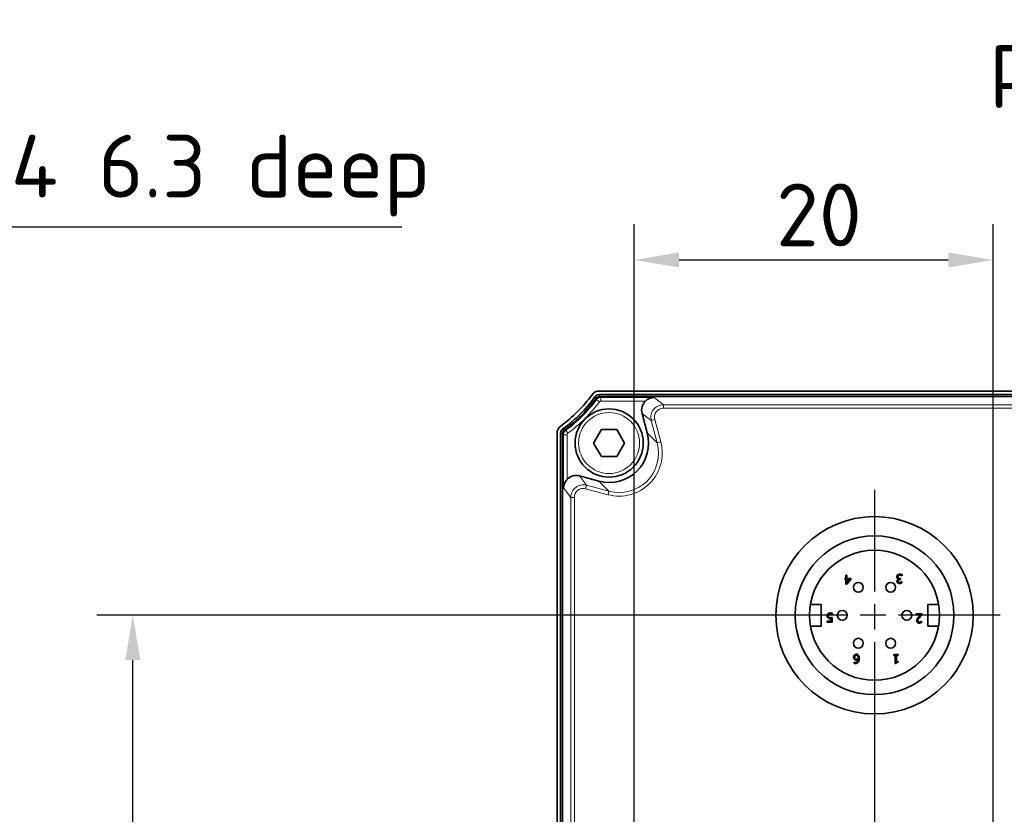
# Model space of a CAD drawing. Header units: millimetres. Extents: x 5 to 415, y 5 to 292.
# Tile 9 of 32: x 97 to 152, y 150 to 195. Entities that reach past the tile are written whole.
import ezdxf

# ---------------------------------------------------------------- set-up
doc = ezdxf.new("R2010")
doc.units = ezdxf.units.MM
doc.linetypes.add('CHAIN', pattern=[0.3543, 0.2362, -0.0295, 0.0591, -0.0295])
doc.linetypes.add('LONG_DASH_DOTTED', pattern=[0.3001, 0.2362, -0.0295, 0.0049, -0.0295])
for name, color, linetype, lineweight in [('Bemaßung (ISO)', 7, 'Continuous', 25), ('Mittelpunktmarkierung (ISO)', 7, 'LONG_DASH_DOTTED', 25), ('Sichtbar (ISO)', 7, 'Continuous', 35), ('Sichtbar schmal (ISO)', 7, 'Continuous', 18), ('Symbol (ISO)', 7, 'Continuous', 25)]:
    doc.layers.add(name, color=color, linetype=linetype, lineweight=lineweight)
doc.styles.add('Notiztext (ISO)', font='isocpeur.ttf')
doc.dimstyles.new('Standard (ISO)', dxfattribs={"dimtxt": 3.5, "dimasz": 2.5, "dimexe": 2, "dimexo": 0, "dimgap": 0.762, "dimtad": 1, "dimtoh": 1, "dimdec": 8, "dimrnd": 1e-08, "dimdsep": 46, "dimtxsty": 'Notiztext (ISO)', "dimcen": 0.09, "dimdle": 10, "dimclrd": 256, "dimclre": 256, "dimclrt": 256, "dimadec": 6, "dimazin": 2, "dimtfac": 0.514286, "dimtdec": 3, "dimtmove": 0, "dimatfit": 3, "dimfxl": 1, "dimtolj": 1, "dimlwd": -1, "dimlwe": -1, "dimarcsym": 0})
doc.dimstyles.new('Standard (ISO)$7', dxfattribs={"dimtxt": 3.5, "dimasz": 2.5, "dimexe": 2, "dimexo": 0, "dimgap": 0.762, "dimtad": 1, "dimtoh": 1, "dimdec": 8, "dimrnd": 1e-08, "dimdsep": 46, "dimtxsty": 'Notiztext (ISO)', "dimcen": 0.09, "dimdle": 10, "dimclrd": 256, "dimclre": 256, "dimclrt": 256, "dimadec": 6, "dimazin": 2, "dimtfac": 0.514286, "dimtdec": 3, "dimtmove": 0, "dimatfit": 3, "dimfxl": 1, "dimtolj": 1, "dimlwd": -1, "dimlwe": -1, "dimarcsym": 0})

# ---------------------------------------------------------------- blocks, each defined once
blk = doc.blocks.new('*D44')
at = {"layer": 'Bemaßung (ISO)', "transparency": 16777216}
for p, q in [((144.416, 154.586), (144.416, 86.441)), ((126.723, 114.441), (126.723, 86.441)), ((129.223, 88.441), (141.916, 88.441))]:
    blk.add_line(p, q, dxfattribs=at)
for points in [[(129.223, 88.857), (129.223, 88.024), (126.723, 88.441)], [(141.916, 88.857), (141.916, 88.024), (144.416, 88.441)]]:
    blk.add_solid(points, dxfattribs=at)
at = {"layer": 'Defpoints', "color": 0, "transparency": 16777216}
for p in [(144.416, 154.586), (126.723, 114.441), (144.416, 88.441)]:
    blk.add_point(p, dxfattribs=at)
at = {"layer": 'Bemaßung (ISO)', "transparency": 16777216, "insert": (132.069, 92.703), "char_height": 3.5, "attachment_point": 1, "style": 'Notiztext (ISO)'}
blk.add_mtext('\\A1;17.7', dxfattribs=at)
blk = doc.blocks.new('*D45')
at = {"layer": 'Bemaßung (ISO)', "transparency": 16777216}
for p, q in [((162.116, 153.086), (162.116, 77.456)), ((126.723, 114.441), (126.723, 77.456)), ((129.223, 79.456), (159.616, 79.456))]:
    blk.add_line(p, q, dxfattribs=at)
for points in [[(129.223, 79.872), (129.223, 79.039), (126.723, 79.456)], [(159.616, 79.872), (159.616, 79.039), (162.116, 79.456)]]:
    blk.add_solid(points, dxfattribs=at)
at = {"layer": 'Defpoints', "color": 0, "transparency": 16777216}
for p in [(162.116, 153.086), (126.723, 114.441), (162.116, 79.456)]:
    blk.add_point(p, dxfattribs=at)
at = {"layer": 'Bemaßung (ISO)', "transparency": 16777216, "insert": (140.394, 83.718), "char_height": 3.5, "attachment_point": 1, "style": 'Notiztext (ISO)'}
blk.add_mtext('\\A1;35.4', dxfattribs=at)
blk = doc.blocks.new('*D48')
at = {"layer": 'Bemaßung (ISO)', "transparency": 16777216}
for p, q in [((137.416, 161.586), (101.078, 161.586)), ((103.078, 114.586), (103.078, 159.086)), ((129.078, 112.086), (101.078, 112.086))]:
    blk.add_line(p, q, dxfattribs=at)
for points in [[(102.662, 159.086), (103.495, 159.086), (103.078, 161.586)], [(102.662, 114.586), (103.495, 114.586), (103.078, 112.086)]]:
    blk.add_solid(points, dxfattribs=at)
at = {"layer": 'Defpoints', "color": 0, "transparency": 16777216}
for p in [(103.078, 161.586), (137.416, 161.586), (129.078, 112.086)]:
    blk.add_point(p, dxfattribs=at)
at = {"layer": 'Bemaßung (ISO)', "transparency": 16777216, "insert": (98.816, 132.811), "char_height": 3.5, "attachment_point": 1, "rotation": 90, "style": 'Notiztext (ISO)'}
blk.add_mtext('\\A1;49.5', dxfattribs=at)
blk = doc.blocks.new('*D49')
at = {"layer": 'Bemaßung (ISO)', "transparency": 16777216}
for p, q in [((131.023, 138.389), (131.023, 183.389)), ((151.023, 138.76), (151.023, 183.389)), ((133.523, 181.389), (148.523, 181.389))]:
    blk.add_line(p, q, dxfattribs=at)
for points in [[(133.523, 181.806), (133.523, 180.972), (131.023, 181.389)], [(148.523, 181.806), (148.523, 180.972), (151.023, 181.389)]]:
    blk.add_solid(points, dxfattribs=at)
at = {"layer": 'Defpoints', "color": 0, "transparency": 16777216}
for p in [(151.023, 181.389), (131.023, 138.389), (151.023, 138.76)]:
    blk.add_point(p, dxfattribs=at)
at = {"layer": 'Bemaßung (ISO)', "transparency": 16777216, "insert": (138.923, 185.651), "char_height": 3.5, "attachment_point": 1, "style": 'Notiztext (ISO)'}
blk.add_mtext('\\A1;20', dxfattribs=at)

msp = doc.modelspace()

# ---------------------------------------------------------------- linework, layer by layer
at = {"layer": 'Mittelpunktmarkierung (ISO)', "linetype": 'CHAIN', "ltscale": 23.990969}
for p, q in [((144.41567212, 168.58562591), (144.41567212, 154.58562591)), ((151.41567212, 161.58562591), (137.41567212, 161.58562591))]:
    msp.add_line(p, q, dxfattribs=at)
at = {"layer": 'Sichtbar (ISO)'}
for p, q in [((129.07817212, 174.08562591), (180.36817212, 174.08562591)), ((180.36817212, 173.88562591), (129.07817212, 173.88562591)), ((129.12751661, 173.78562591), (180.31882763, 173.78562591)), ((131.74854689, 171.75376654), (131.45838396, 172.83666935)), ((128.75714671, 171.18562591), (129.19015942, 171.93562591)), ((129.19015942, 171.93562591), (130.05618482, 171.93562591)), ((130.05618482, 171.93562591), (130.48919752, 171.18562591)), ((126.72317212, 114.44062591), (126.72317212, 171.73062591)), ((126.92317212, 171.73062591), (126.92317212, 114.44062591)), ((127.02317212, 114.48997041), (127.02317212, 171.68128142)), ((129.19015942, 170.43562591), (128.75714671, 171.18562591)), ((130.48919752, 171.18562591), (130.05618482, 170.43562591)), ((130.05618482, 170.43562591), (129.19015942, 170.43562591)), ((127.97212868, 169.35041407), (129.05503149, 169.06025114)), ((142.75472416, 163.64341839), (142.75472416, 163.5895286)), ((142.81428656, 163.64341839), (142.75472416, 163.64341839)), ((142.75472416, 163.5895286), (142.81428656, 163.5895286)), ((142.87871119, 163.81521742), (142.81428656, 163.81521742)), ((142.81428656, 163.81521742), (142.81428656, 163.64341839)), ((142.81428656, 163.5895286), (142.81428656, 163.31521742)), ((142.87587489, 163.31521742), (143.09953778, 163.57291596)), ((142.87871119, 163.64341839), (142.87871119, 163.81521742)), ((143.09953778, 163.64341839), (142.87871119, 163.64341839)), ((143.04686355, 163.5895286), (142.87871119, 163.39422876)), ((142.87871119, 163.39422876), (142.87871119, 163.5895286)), ((142.87871119, 163.5895286), (143.04686355, 163.5895286)), ((143.09953778, 163.57291596), (143.09953778, 163.64341839)), ((145.75721992, 163.5974378), (145.75721992, 163.59257557)), ((145.85689577, 163.62701641), (145.82853272, 163.62701641)), ((145.83461052, 163.57150587), (145.85689577, 163.57150587)), ((145.85689577, 163.57150587), (145.85689577, 163.62701641)), ((145.9541405, 163.77936649), (145.95900274, 163.77936649)), ((145.95900274, 163.77936649), (145.95900274, 163.85027411)), ((142.81428656, 163.31521742), (142.87587489, 163.31521742)), ((145.9452264, 163.46170036), (145.94117454, 163.46170036)), ((145.9452264, 163.39079274), (145.9452264, 163.46170036)), ((140.84067212, 162.18562591), (141.44067212, 162.18562591)), ((141.44067212, 162.18562591), (141.44067212, 160.98562591)), ((147.39067212, 162.18562591), (147.99067212, 162.18562591)), ((147.39067212, 160.98562591), (147.39067212, 162.18562591)), ((141.99014198, 161.39624596), (141.99014198, 161.26293964)), ((142.05456662, 161.20418761), (142.05456662, 161.46188616)), ((142.07036889, 161.6154518), (142.07523112, 161.6154518)), ((142.07523112, 161.6154518), (142.07523112, 161.68635942)), ((146.74294996, 161.66105973), (146.74294996, 161.60311807)), ((147.05129681, 161.66105973), (146.74294996, 161.66105973)), ((146.74294996, 161.60311807), (146.98849292, 161.60311807)), ((147.05129681, 161.59015211), (147.05129681, 161.66105973)), ((141.44067212, 160.98562591), (140.84067212, 160.98562591)), ((141.99014198, 161.26293964), (141.78025543, 161.26293964)), ((141.78025543, 161.26293964), (141.78025543, 161.20418761)), ((141.78025543, 161.20418761), (142.05456662, 161.20418761)), ((147.04076196, 161.25182147), (147.03711528, 161.25182147)), ((147.04076196, 161.18050867), (147.04076196, 161.25182147)), ((147.99067212, 160.98562591), (147.39067212, 160.98562591)), ((145.48468412, 159.39704227), (145.48468412, 159.34598879)), ((145.72860633, 159.39704227), (145.48468412, 159.39704227)), ((145.48468412, 159.34598879), (145.57341994, 159.34598879)), ((145.57341994, 159.34598879), (145.57341994, 158.89542152)), ((145.63784457, 159.34598879), (145.72860633, 159.34598879)), ((145.63784457, 159.01089964), (145.63784457, 159.34598879)), ((145.72860633, 159.34598879), (145.72860633, 159.39704227)), ((143.2861294, 158.96673432), (143.2861294, 158.90230968)), ((143.2889657, 158.96673432), (143.2861294, 158.96673432)), ((145.57341994, 158.89542152), (145.6252838, 158.89542152)), ((145.72860633, 159.01089964), (145.63784457, 159.01089964)), ((145.72860633, 158.96511358), (145.72860633, 159.01089964))]:
    msp.add_line(p, q, dxfattribs=at)
for centre, radius in [((129.62317212, 171.18562591), 1.9), ((144.41567212, 161.58562591), 5.5), ((144.41567212, 161.58562591), 4.425), ((144.41567212, 161.58562591), 3.625), ((143.51567212, 163.14447164), 0.275), ((145.31567212, 163.14447164), 0.275), ((142.61567212, 161.58562591), 0.275), ((146.21567212, 161.58562591), 0.275), ((143.51567212, 160.02678019), 0.275), ((145.31567212, 160.02678019), 0.275)]:
    msp.add_circle(centre, radius, dxfattribs=at)
for centre, radius, start, end in [((129.07817212, 173.58562591), 0.5, 90, 143.773067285), ((122.14070176, 178.66809627), 8.1, 306.226932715, 323.773067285), ((122.2838379, 178.52496013), 8.1, 306.016342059, 323.983657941), ((129.07817212, 173.58562591), 0.3, 90, 143.983657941), ((127.22317212, 171.73062591), 0.5, 126.226932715, 180), ((127.22317212, 171.73062591), 0.3, 126.016342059, 180)]:
    msp.add_arc(centre, radius, start, end, dxfattribs=at)
for centre, major_axis, ratio, start_param, end_param in [((132.13492566, 173.01730077), (-0.55586088, 0.42652705), 0.9990761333, 6.1317814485, 7.1990367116), ((129.6221056, 171.18669243), (1.55776686, -1.55776686), 0.9986314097, 5.2365809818, 7.3297896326), ((127.79149726, 168.67387237), (-0.42652705, 0.55586088), 0.9990761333, 5.3673339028, 6.4345891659)]:
    msp.add_ellipse(centre, major_axis=major_axis, ratio=ratio, start_param=start_param, end_param=end_param, dxfattribs=at)
for points, knots in [([(127.14565919, 171.92307467), (127.31183574, 172.04500282), (127.47231136, 172.17244088), (127.78511542, 172.44078511), (127.93685971, 172.58138528), (128.22855589, 172.87317221), (128.36856009, 173.02432043), (128.63635716, 173.33648668), (128.76368868, 173.49681709), (128.88572336, 173.66313884)], [16.87489787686, 16.87489787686, 16.87489787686, 16.87489787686, 16.93800907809, 16.93800907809, 17.00151084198, 17.00151084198, 17.06475443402, 17.06475443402, 17.12786563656, 17.12786563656, 17.12786563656, 17.12786563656]), ([(128.88572336, 173.66313884), (128.90347092, 173.68731566), (128.92476616, 173.70870319), (128.98719382, 173.75503427), (129.03255059, 173.77416764), (129.0930789, 173.78394008), (129.10653279, 173.78519285), (129.12007451, 173.78553192), (129.12255181, 173.78559395), (129.12503251, 173.78562535), (129.12751661, 173.78562591)], [17.1278656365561, 17.1278656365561, 17.1278656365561, 17.1278656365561, 17.1310098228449, 17.1310098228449, 17.136040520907, 17.136040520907, 17.137459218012, 17.137459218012, 17.137459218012, 17.1377187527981, 17.1377187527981, 17.1377187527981, 17.1377187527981]), ([(132.12765377, 173.72264081), (132.04517045, 173.72146595), (131.95668414, 173.70432986), (131.83140739, 173.65222681), (131.79087595, 173.63061648), (131.71611837, 173.58100793), (131.68171882, 173.55343696), (131.64969563, 173.52270935)], [0, 0, 0, 0, 0.028171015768, 0.028171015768, 0.042256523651, 0.042256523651, 0.055589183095, 0.055589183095, 0.055589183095, 0.055589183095]), ([(127.02317212, 171.68128142), (127.02317888, 171.71127299), (127.02767371, 171.74095253), (127.05045354, 171.81500054), (127.07553813, 171.85714641), (127.11853202, 171.90102692), (127.12884461, 171.91019772), (127.13976184, 171.91863289), (127.14170813, 171.92013669), (127.14367397, 171.92161737), (127.14565919, 171.92307467)], [16.8650447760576, 16.8650447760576, 16.8650447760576, 16.8650447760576, 16.8681781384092, 16.8681781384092, 16.8731915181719, 16.8731915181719, 16.8746396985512, 16.8746396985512, 16.8746396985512, 16.8748978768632, 16.8748978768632, 16.8748978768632, 16.8748978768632]), ([(127.28608868, 169.1591024), (127.25536108, 169.12707921), (127.2277901, 169.09267966), (127.17818155, 169.01792208), (127.15657122, 168.97739064), (127.10446817, 168.85211389), (127.08733208, 168.76362758), (127.08615722, 168.68114426)], [0.126506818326, 0.126506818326, 0.126506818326, 0.126506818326, 0.13983947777, 0.13983947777, 0.153924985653, 0.153924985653, 0.182096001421, 0.182096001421, 0.182096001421, 0.182096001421]), ([(145.69927826, 163.83487703), (145.68152555, 163.81644153), (145.67213805, 163.79798041), (145.65862915, 163.76456365), (145.65511294, 163.74366359), (145.65511294, 163.72223521)], [-0.0108125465, -0.0108125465, -0.0108125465, -0.0108125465, -0.006428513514, -0.006428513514, 0, 0, 0, 0]), ([(145.65511294, 163.72223521), (145.65511294, 163.71038693), (145.65606346, 163.69826959), (145.66001861, 163.68001215), (145.66271384, 163.67012743), (145.67426148, 163.64766322), (145.68117606, 163.63794224), (145.68995897, 163.62985271)], [-0.014518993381, -0.014518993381, -0.014518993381, -0.014518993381, -0.007578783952, -0.007578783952, -0.003582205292, -0.003582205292, 0, 0, 0, 0]), ([(145.75721992, 163.59257557), (145.74556076, 163.59009489), (145.73452506, 163.58596013), (145.71360133, 163.57401524), (145.70420974, 163.56639558), (145.68379159, 163.54476322), (145.67707003, 163.53278783), (145.66739178, 163.50956782), (145.66483742, 163.49538277), (145.66483742, 163.48074412)], [-0.011872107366, -0.011872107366, -0.011872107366, -0.011872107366, -0.009732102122, -0.009732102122, -0.007546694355, -0.007546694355, -0.004391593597, -0.004391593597, 0, 0, 0, 0]), ([(145.68995897, 163.62985271), (145.70503947, 163.61556593), (145.71832851, 163.61001872), (145.73425786, 163.60357539), (145.74572579, 163.59979557), (145.75721992, 163.5974378)], [-0.0051579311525, -0.0051579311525, -0.0051579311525, -0.0051579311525, -0.0035200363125, -0.0035200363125, 0, 0, 0, 0]), ([(145.82245492, 163.88106828), (145.80843492, 163.88106828), (145.79436261, 163.87994689), (145.76795564, 163.87486663), (145.75577583, 163.87118767), (145.72714491, 163.85849493), (145.71213448, 163.84820941), (145.69927826, 163.83487703)], [-0.013578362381, -0.013578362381, -0.013578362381, -0.013578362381, -0.009395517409, -0.009395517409, -0.005556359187, -0.005556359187, 0, 0, 0, 0]), ([(145.72318426, 163.71737298), (145.72318426, 163.74297168), (145.7279114, 163.75640586), (145.73511012, 163.77450549), (145.74202873, 163.78540502), (145.75073693, 163.79516876)], [-0.0058435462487, -0.0058435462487, -0.0058435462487, -0.0058435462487, -0.003924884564, -0.003924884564, 0, 0, 0, 0]), ([(145.75316805, 163.64484461), (145.74810355, 163.64846211), (145.74369169, 163.65275952), (145.7349583, 163.66410989), (145.73187407, 163.67056147), (145.72501568, 163.68737357), (145.72318426, 163.70225022), (145.72318426, 163.71737298)], [-0.0072082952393, -0.0072082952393, -0.0072082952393, -0.0072082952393, -0.0060473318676, -0.0060473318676, -0.0045368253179, -0.0045368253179, 0, 0, 0, 0]), ([(145.73290873, 163.48763229), (145.73290873, 163.4939121), (145.73340964, 163.50021027), (145.73566286, 163.51203886), (145.73730096, 163.51755201), (145.74324229, 163.53110985), (145.74833728, 163.53836431), (145.76246708, 163.55183873), (145.77255111, 163.55823437), (145.80013045, 163.56916358), (145.81745901, 163.57150587), (145.83461052, 163.57150587)], [-0.016432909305, -0.016432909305, -0.016432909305, -0.016432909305, -0.014187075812, -0.014187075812, -0.012127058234, -0.012127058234, -0.008894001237, -0.008894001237, -0.005145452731, -0.005145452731, 0, 0, 0, 0]), ([(145.75073693, 163.79516876), (145.75532152, 163.80015787), (145.76048577, 163.80444842), (145.77451874, 163.81319839), (145.78201307, 163.81565079), (145.79862892, 163.82086361), (145.81240909, 163.82312662), (145.82650679, 163.82312662)], [-0.0059150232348, -0.0059150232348, -0.0059150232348, -0.0059150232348, -0.0052243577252, -0.0052243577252, -0.0042293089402, -0.0042293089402, 0, 0, 0, 0]), ([(145.82853272, 163.62701641), (145.80744466, 163.62701641), (145.79104947, 163.62950936), (145.77077178, 163.63482664), (145.76148929, 163.63890087), (145.75316805, 163.64484461)], [-0.0062893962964, -0.0062893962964, -0.0062893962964, -0.0062893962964, -0.0030678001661, -0.0030678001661, 0, 0, 0, 0]), ([(145.95900274, 163.85027411), (145.93704133, 163.86125481), (145.91252552, 163.86811514), (145.87252546, 163.87800526), (145.84767598, 163.88106828), (145.82245492, 163.88106828)], [-0.012361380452, -0.012361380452, -0.012361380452, -0.012361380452, -0.007566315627, -0.007566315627, 0, 0, 0, 0]), ([(145.82650679, 163.82312662), (145.86065865, 163.82312662), (145.88685697, 163.81314408), (145.91802691, 163.80074694), (145.93831898, 163.79092837), (145.9541405, 163.77936649)], [-0.0088897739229, -0.0088897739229, -0.0088897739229, -0.0088897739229, -0.0058787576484, -0.0058787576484, 0, 0, 0, 0]), ([(145.66483742, 163.48074412), (145.66483742, 163.46943336), (145.66598536, 163.45807825), (145.67077631, 163.43940089), (145.67416416, 163.42954814), (145.6881055, 163.40682558), (145.69784504, 163.39671259), (145.70940792, 163.38836163)], [-0.013276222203, -0.013276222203, -0.013276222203, -0.013276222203, -0.007997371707, -0.007997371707, -0.004278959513, -0.004278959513, 0, 0, 0, 0]), ([(145.70940792, 163.38836163), (145.72501191, 163.37734704), (145.74096121, 163.37081317), (145.77438887, 163.36172084), (145.79510461, 163.35999858), (145.81475638, 163.35999858)], [-0.010376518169, -0.010376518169, -0.010376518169, -0.010376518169, -0.005895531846, -0.005895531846, 0, 0, 0, 0]), ([(145.75924585, 163.43333731), (145.75451194, 163.43660208), (145.75036649, 163.44050105), (145.74403023, 163.44843746), (145.74033633, 163.45376035), (145.73418985, 163.46913294), (145.73290873, 163.47841607), (145.73290873, 163.48763229)], [-0.0078344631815, -0.0078344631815, -0.0078344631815, -0.0078344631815, -0.0049638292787, -0.0049638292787, -0.0027648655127, -0.0027648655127, 0, 0, 0, 0]), ([(145.82002381, 163.41794023), (145.80323326, 163.41794023), (145.79205902, 163.42029826), (145.777141, 163.42363519), (145.76778288, 163.42755417), (145.75924585, 163.43333731)], [-0.0045860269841, -0.0045860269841, -0.0045860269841, -0.0045860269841, -0.0030934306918, -0.0030934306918, 0, 0, 0, 0]), ([(145.81475638, 163.35999858), (145.84653, 163.35999858), (145.87345611, 163.36636752), (145.9070257, 163.37489601), (145.92853091, 163.38182664), (145.9452264, 163.39079274)], [-0.0090197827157, -0.0090197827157, -0.0090197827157, -0.0090197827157, -0.0056852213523, -0.0056852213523, 0, 0, 0, 0]), ([(145.8917418, 163.4337425), (145.87423014, 163.42681929), (145.86085513, 163.42352624), (145.84437879, 163.41945344), (145.83229146, 163.41794023), (145.82002381, 163.41794023)], [-0.0050916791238, -0.0050916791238, -0.0050916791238, -0.0050916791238, -0.0036802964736, -0.0036802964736, 0, 0, 0, 0]), ([(145.94117454, 163.46170036), (145.93423964, 163.45687609), (145.92711368, 163.45232422), (145.91105069, 163.44252307), (145.90127475, 163.43779401), (145.8917418, 163.4337425)], [-0.0056391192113, -0.0056391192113, -0.0056391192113, -0.0056391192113, -0.0031074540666, -0.0031074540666, 0, 0, 0, 0]), ([(141.82158444, 161.66569491), (141.80471768, 161.64753071), (141.794922, 161.62809049), (141.78091817, 161.59074693), (141.77741912, 161.56827584), (141.77741912, 161.54535455)], [-0.011964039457, -0.011964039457, -0.011964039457, -0.011964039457, -0.006876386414, -0.006876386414, 0, 0, 0, 0]), ([(141.77741912, 161.54535455), (141.77741912, 161.52948624), (141.77864528, 161.51296141), (141.78464399, 161.48630682), (141.7886442, 161.47426075), (141.8046285, 161.4468889), (141.81553811, 161.43466845), (141.8288778, 161.42460901)], [-0.015755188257, -0.015755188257, -0.015755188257, -0.015755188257, -0.009509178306, -0.009509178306, -0.00501224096, -0.00501224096, 0, 0, 0, 0]), ([(141.94435592, 161.71472247), (141.93025139, 161.71472247), (141.91616935, 161.7134239), (141.89330542, 161.7084586), (141.8803494, 161.70489833), (141.84885098, 161.68962208), (141.83406808, 161.67913883), (141.82158444, 161.66569491)], [-0.018091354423, -0.018091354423, -0.018091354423, -0.018091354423, -0.010502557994, -0.010502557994, -0.005503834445, -0.005503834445, 0, 0, 0, 0]), ([(141.8288778, 161.42460901), (141.83665938, 161.41864313), (141.84494075, 161.41337496), (141.86575179, 161.40317672), (141.87533296, 161.40073026), (141.90030577, 161.39482066), (141.92369334, 161.39340966), (141.9447611, 161.39340966)], [-0.0086607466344, -0.0086607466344, -0.0086607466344, -0.0086607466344, -0.0076704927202, -0.0076704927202, -0.0063203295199, -0.0063203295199, 0, 0, 0, 0]), ([(141.84549044, 161.54494937), (141.84549044, 161.56923592), (141.8494956, 161.58415436), (141.85642874, 161.60486517), (141.86256518, 161.61630396), (141.87101718, 161.62639183)], [-0.0065522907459, -0.0065522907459, -0.0065522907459, -0.0065522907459, -0.0039481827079, -0.0039481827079, 0, 0, 0, 0]), ([(141.87385349, 161.47282619), (141.86918334, 161.47667219), (141.86504909, 161.48102594), (141.85665285, 161.49245546), (141.8539093, 161.4984572), (141.84726564, 161.51450605), (141.84549044, 161.5296746), (141.84549044, 161.54494937)], [-0.0067984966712, -0.0067984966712, -0.0067984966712, -0.0067984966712, -0.0058531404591, -0.0058531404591, -0.0045824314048, -0.0045824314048, 0, 0, 0, 0]), ([(141.87101718, 161.62639183), (141.87550819, 161.63154329), (141.88052126, 161.63613379), (141.89377274, 161.64545891), (141.90054287, 161.64822577), (141.91649146, 161.65433374), (141.9295899, 161.65678081), (141.94314036, 161.65678081)], [-0.0058954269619, -0.0058954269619, -0.0058954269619, -0.0058954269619, -0.0051234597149, -0.0051234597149, -0.0040651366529, -0.0040651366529, 0, 0, 0, 0]), ([(141.95570114, 161.44973057), (141.93531771, 161.44973057), (141.91461545, 161.45224928), (141.88939653, 161.46167504), (141.8810895, 161.46641715), (141.87385349, 161.47282619)], [-0.0080772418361, -0.0080772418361, -0.0080772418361, -0.0080772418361, -0.0028998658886, -0.0028998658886, 0, 0, 0, 0]), ([(141.94314036, 161.65678081), (141.96321302, 161.65678081), (141.97541747, 161.65405687), (141.99232281, 161.65009142), (142.00474071, 161.6462666), (142.0164791, 161.6421941)], [-0.0052043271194, -0.0052043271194, -0.0052043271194, -0.0052043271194, -0.0037274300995, -0.0037274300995, 0, 0, 0, 0]), ([(142.07523112, 161.68635942), (142.05497359, 161.69632741), (142.03318392, 161.70266612), (141.99165181, 161.71208328), (141.96815154, 161.71472247), (141.94435592, 161.71472247)], [-0.012775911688, -0.012775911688, -0.012775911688, -0.012775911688, -0.007138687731, -0.007138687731, 0, 0, 0, 0]), ([(141.9447611, 161.39340966), (141.95472899, 161.39340966), (141.96365226, 161.3938838), (141.97423079, 161.39443096), (141.98220676, 161.39518793), (141.99014198, 161.39624596)], [-0.0031777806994, -0.0031777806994, -0.0031777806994, -0.0031777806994, -0.0024016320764, -0.0024016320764, 0, 0, 0, 0]), ([(142.05456662, 161.46188616), (142.03768499, 161.45818044), (142.01612, 161.45484309), (141.99241223, 161.45115521), (141.97411158, 161.44973057), (141.95570114, 161.44973057)], [-0.0071978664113, -0.0071978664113, -0.0071978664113, -0.0071978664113, -0.0055231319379, -0.0055231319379, 0, 0, 0, 0]), ([(142.0164791, 161.6421941), (142.032062, 161.63639581), (142.04236099, 161.63142211), (142.0561328, 161.62443922), (142.06436565, 161.61987524), (142.07036889, 161.6154518)], [-0.0039263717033, -0.0039263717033, -0.0039263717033, -0.0039263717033, -0.0022370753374, -0.0022370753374, 0, 0, 0, 0]), ([(146.7895464, 161.3879641), (146.77828617, 161.36844638), (146.77302196, 161.35121798), (146.76559045, 161.32455196), (146.76361447, 161.30617614), (146.76361447, 161.28788306)], [-0.0083025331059, -0.0083025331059, -0.0083025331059, -0.0083025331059, -0.0054879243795, -0.0054879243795, 0, 0, 0, 0]), ([(146.85640215, 161.47345843), (146.84357964, 161.45983451), (146.83119714, 161.44578078), (146.80819786, 161.41775867), (146.79806687, 161.40330095), (146.7895464, 161.3879641)], [-0.010876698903, -0.010876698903, -0.010876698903, -0.010876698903, -0.005263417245, -0.005263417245, 0, 0, 0, 0]), ([(146.83168578, 161.29152974), (146.83168578, 161.30492739), (146.83343161, 161.31809517), (146.84049838, 161.34444119), (146.84585825, 161.35723618), (146.86772397, 161.39672185), (146.89601691, 161.43184845), (146.93055126, 161.46981175)], [-0.028748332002, -0.028748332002, -0.028748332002, -0.028748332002, -0.022190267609, -0.022190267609, -0.015396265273, -0.015396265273, 0, 0, 0, 0]), ([(146.98849292, 161.60311807), (146.96547549, 161.5817159), (146.936572, 161.55417616), (146.90266226, 161.52186426), (146.87885811, 161.49792967), (146.85640215, 161.47345843)], [-0.014054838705, -0.014054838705, -0.014054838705, -0.014054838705, -0.009963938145, -0.009963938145, 0, 0, 0, 0]), ([(146.93055126, 161.46981175), (146.95791595, 161.49991291), (146.97655909, 161.51829331), (147.009147, 161.55021161), (147.03022306, 161.57036335), (147.05129681, 161.59015211)], [-0.013683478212, -0.013683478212, -0.013683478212, -0.013683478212, -0.00867253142, -0.00867253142, 0, 0, 0, 0]), ([(146.76361447, 161.28788306), (146.76361447, 161.27718657), (146.76446295, 161.26646803), (146.76825803, 161.24626537), (146.77102134, 161.23682179), (146.7812252, 161.21303735), (146.79016819, 161.20012159), (146.81081679, 161.1801233), (146.82420957, 161.16982826), (146.86560618, 161.1536127), (146.88936381, 161.15052487), (146.91272306, 161.15052487)], [-0.03149455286, -0.03149455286, -0.03149455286, -0.03149455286, -0.026181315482, -0.026181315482, -0.021284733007, -0.021284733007, -0.013327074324, -0.013327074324, -0.007007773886, -0.007007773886, 0, 0, 0, 0]), ([(146.85640215, 161.22872585), (146.85244346, 161.23213851), (146.84897483, 161.23599814), (146.84216105, 161.24568885), (146.83968418, 161.25096396), (146.8334069, 161.26626481), (146.83168578, 161.27899411), (146.83168578, 161.29152974)], [-0.0059024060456, -0.0059024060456, -0.0059024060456, -0.0059024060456, -0.0049574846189, -0.0049574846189, -0.0037606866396, -0.0037606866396, 0, 0, 0, 0]), ([(146.9175853, 161.20846653), (146.90154825, 161.20846653), (146.89026645, 161.21123904), (146.87297615, 161.2171269), (146.86416788, 161.22203125), (146.85640215, 161.22872585)], [-0.0054796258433, -0.0054796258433, -0.0054796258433, -0.0054796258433, -0.0030759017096, -0.0030759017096, 0, 0, 0, 0]), ([(146.91272306, 161.15052487), (146.94477557, 161.15052487), (146.97182517, 161.15745364), (147.00334652, 161.16589378), (147.02469622, 161.1726333), (147.04076196, 161.18050867)], [-0.0083250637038, -0.0083250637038, -0.0083250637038, -0.0083250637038, -0.0053676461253, -0.0053676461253, 0, 0, 0, 0]), ([(146.98849292, 161.2242688), (146.97228886, 161.21755004), (146.95903634, 161.214241), (146.94180624, 161.2100292), (146.92977472, 161.20846653), (146.9175853, 161.20846653)], [-0.0053212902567, -0.0053212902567, -0.0053212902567, -0.0053212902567, -0.0036568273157, -0.0036568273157, 0, 0, 0, 0]), ([(147.03711528, 161.25182147), (147.03019452, 161.24697694), (147.02303769, 161.24247264), (147.00711782, 161.23267579), (146.99800509, 161.22807367), (146.98849292, 161.2242688)], [-0.0056078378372, -0.0056078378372, -0.0056078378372, -0.0056078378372, -0.0030734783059, -0.0030734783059, 0, 0, 0, 0]), ([(143.28977607, 159.36827403), (143.28244543, 159.36080507), (143.27604636, 159.35257114), (143.26324162, 159.33218964), (143.25841353, 159.32112548), (143.24663241, 159.29101818), (143.24277445, 159.26710302), (143.24277445, 159.24266625)], [-0.011519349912, -0.011519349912, -0.011519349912, -0.011519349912, -0.009698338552, -0.009698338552, -0.007331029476, -0.007331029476, 0, 0, 0, 0]), ([(143.24277445, 159.24266625), (143.24277445, 159.22597986), (143.24428813, 159.20911692), (143.25288673, 159.17233799), (143.25982089, 159.15903881), (143.27258744, 159.13731058), (143.28363999, 159.12510461), (143.29706943, 159.11503254)], [-0.0095591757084, -0.0095591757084, -0.0095591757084, -0.0095591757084, -0.0075603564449, -0.0075603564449, -0.0050360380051, -0.0050360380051, 0, 0, 0, 0]), ([(143.40160752, 159.41527565), (143.39079094, 159.41527565), (143.38001398, 159.41434829), (143.35601258, 159.40969012), (143.3460989, 159.40592195), (143.32088051, 159.39514018), (143.30422878, 159.38325229), (143.28977607, 159.36827403)], [-0.0098017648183, -0.0098017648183, -0.0098017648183, -0.0098017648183, -0.008227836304, -0.008227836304, -0.006244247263, -0.006244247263, 0, 0, 0, 0]), ([(143.31084577, 159.24550256), (143.31084577, 159.26784925), (143.31365429, 159.2897569), (143.32549453, 159.31796159), (143.33137243, 159.32791552), (143.34820894, 159.34444444), (143.35669087, 159.35016168), (143.37741379, 159.35868477), (143.38920785, 159.36057549), (143.40120233, 159.36057549)], [-0.018347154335, -0.018347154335, -0.018347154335, -0.018347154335, -0.010675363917, -0.010675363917, -0.006721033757, -0.006721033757, -0.003598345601, -0.003598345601, 0, 0, 0, 0]), ([(143.34488142, 159.15838748), (143.33908119, 159.16313313), (143.33390872, 159.16849533), (143.32512125, 159.18050945), (143.32162493, 159.18695205), (143.312093, 159.21149675), (143.31084577, 159.23151147), (143.31084577, 159.24550256)], [-0.0074959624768, -0.0074959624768, -0.0074959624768, -0.0074959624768, -0.0058351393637, -0.0058351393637, -0.0041973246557, -0.0041973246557, 0, 0, 0, 0]), ([(143.40890087, 159.14096447), (143.39275047, 159.14096447), (143.37864859, 159.1431839), (143.36080047, 159.14814639), (143.35242316, 159.15244551), (143.34488142, 159.15838748)], [-0.005557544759, -0.005557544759, -0.005557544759, -0.005557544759, -0.0028803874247, -0.0028803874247, 0, 0, 0, 0]), ([(143.40120233, 159.36057549), (143.40758425, 159.36057549), (143.41391042, 159.35994351), (143.42471607, 159.35760122), (143.43126689, 159.35579957), (143.44769197, 159.34776055), (143.45627123, 159.34037995), (143.46360104, 159.33221244)], [-0.0084682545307, -0.0084682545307, -0.0084682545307, -0.0084682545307, -0.0054806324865, -0.0054806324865, -0.0032922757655, -0.0032922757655, 0, 0, 0, 0]), ([(143.51181822, 159.36989478), (143.50493514, 159.37730732), (143.49737539, 159.38396423), (143.47880151, 159.396912), (143.46953458, 159.40125661), (143.44344455, 159.41192115), (143.42272345, 159.41527565), (143.40160752, 159.41527565)], [-0.010166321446, -0.010166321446, -0.010166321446, -0.010166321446, -0.00845450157, -0.00845450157, -0.006334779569, -0.006334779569, 0, 0, 0, 0]), ([(143.49804188, 159.16851714), (143.48435357, 159.15999423), (143.469838, 159.1529853), (143.44600895, 159.14533377), (143.43020386, 159.14096447), (143.40890087, 159.14096447)], [-0.017968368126, -0.017968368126, -0.017968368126, -0.017968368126, -0.006390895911, -0.006390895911, 0, 0, 0, 0]), ([(143.46360104, 159.33221244), (143.46920585, 159.32616514), (143.47383835, 159.31909052), (143.4823462, 159.30295261), (143.48609445, 159.29331734), (143.49234896, 159.27367816), (143.49925744, 159.24957944), (143.49925744, 159.20012168)], [-0.040319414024, -0.040319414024, -0.040319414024, -0.040319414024, -0.028809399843, -0.028809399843, -0.014837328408, -0.014837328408, 0, 0, 0, 0]), ([(143.49925744, 159.20012168), (143.49925744, 159.19465408), (143.49917558, 159.18819527), (143.49857421, 159.17797195), (143.49830452, 159.17324474), (143.49804188, 159.16851714)], [-0.0030722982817, -0.0030722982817, -0.0030722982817, -0.0030722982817, -0.001420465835, -0.001420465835, 0, 0, 0, 0]), ([(143.56692357, 159.18512978), (143.56692357, 159.21081919), (143.56528852, 159.23748598), (143.55574802, 159.29061223), (143.54861573, 159.30940687), (143.53478337, 159.34014339), (143.5248111, 159.35629286), (143.51181822, 159.36989478)], [-0.014183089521, -0.014183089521, -0.014183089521, -0.014183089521, -0.010115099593, -0.010115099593, -0.005643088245, -0.005643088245, 0, 0, 0, 0]), ([(143.5122234, 158.97605361), (143.53670937, 159.01012104), (143.54786562, 159.04510678), (143.56327476, 159.10557599), (143.56692357, 159.14578014), (143.56692357, 159.18512978)], [-0.018709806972, -0.018709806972, -0.018709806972, -0.018709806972, -0.011804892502, -0.011804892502, 0, 0, 0, 0]), ([(143.2861294, 158.90230968), (143.29629683, 158.89892054), (143.30651829, 158.89761313), (143.32197297, 158.89589594), (143.33247693, 158.89542151), (143.34285549, 158.89542151)], [-0.0046641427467, -0.0046641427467, -0.0046641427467, -0.0046641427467, -0.0031135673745, -0.0031135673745, 0, 0, 0, 0]), ([(143.35176959, 158.95336317), (143.33301001, 158.95336317), (143.32044159, 158.9563317), (143.30594097, 158.95996032), (143.29619936, 158.96296024), (143.2889657, 158.96673432)], [-0.0038135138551, -0.0038135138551, -0.0038135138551, -0.0038135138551, -0.0024477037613, -0.0024477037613, 0, 0, 0, 0]), ([(143.29706943, 159.11503254), (143.31960766, 159.09822436), (143.33556058, 159.09328795), (143.35921737, 159.08693567), (143.37699169, 159.08545393), (143.39390898, 159.08545393)], [-0.0073379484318, -0.0073379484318, -0.0073379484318, -0.0073379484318, -0.0050751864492, -0.0050751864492, 0, 0, 0, 0]), ([(143.34285549, 158.89542151), (143.36393066, 158.89542151), (143.38500346, 158.89765549), (143.4281393, 158.90900004), (143.44513199, 158.9175348), (143.47966351, 158.93880116), (143.49764786, 158.95560434), (143.5122234, 158.97605361)], [-0.016317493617, -0.016317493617, -0.016317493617, -0.016317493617, -0.012166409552, -0.012166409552, -0.007533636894, -0.007533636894, 0, 0, 0, 0]), ([(143.49804188, 159.12029996), (143.49551322, 159.09164182), (143.48976697, 159.06184149), (143.46900102, 159.01518265), (143.45815425, 159.00082863), (143.43565998, 158.97864566), (143.42237566, 158.96972835), (143.3896473, 158.95631467), (143.37083837, 158.95336317), (143.35176959, 158.95336317)], [-0.021136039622, -0.021136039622, -0.021136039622, -0.021136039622, -0.015196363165, -0.015196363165, -0.010608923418, -0.010608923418, -0.005720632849, -0.005720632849, 0, 0, 0, 0]), ([(143.39390898, 159.08545393), (143.42195335, 159.08545393), (143.44037469, 159.09143527), (143.46647025, 159.10090544), (143.48279339, 159.10970355), (143.49804188, 159.12029996)], [-0.0083277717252, -0.0083277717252, -0.0083277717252, -0.0083277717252, -0.0055706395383, -0.0055706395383, 0, 0, 0, 0]), ([(145.6252838, 158.89542152), (145.62582438, 158.90217884), (145.62685439, 158.90901932), (145.63012971, 158.92122195), (145.63221529, 158.92675588), (145.63815705, 158.93741077), (145.64206593, 158.94231358), (145.6497671, 158.94869578), (145.65597399, 158.95328746), (145.68537754, 158.96324386), (145.70724401, 158.96511358), (145.72860633, 158.96511358)], [-0.032986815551, -0.032986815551, -0.032986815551, -0.032986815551, -0.025023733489, -0.025023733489, -0.018150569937, -0.018150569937, -0.010701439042, -0.010701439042, -0.006408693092, -0.006408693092, 0, 0, 0, 0])]:
    msp.add_open_spline(points, degree=3, knots=knots, dxfattribs=at)
at = {"layer": 'Sichtbar schmal (ISO)'}
for p, q in [((128.91904807, 173.70130566), (128.83551732, 173.76203071)), ((129.07897465, 173.48218401), (128.91822655, 173.60106479)), ((129.07817212, 173.88562591), (129.07817212, 173.78152895)), ((132.12765377, 173.72264081), (129.1593487, 173.72264081)), ((129.1593487, 173.52270935), (129.1593487, 173.72264081)), ((129.1593487, 173.52270935), (131.64969563, 173.52270935)), ((132.12765377, 173.72264081), (132.65012524, 173.32173435)), ((132.65012524, 173.12180289), (132.65012524, 173.32173435)), ((176.79621899, 173.32173435), (132.65012524, 173.32173435)), ((132.65012524, 173.12180289), (176.79621899, 173.12180289)), ((131.45838396, 172.83666935), (131.97420886, 172.44086298)), ((131.97420886, 172.44086298), (132.16732783, 172.49260905)), ((131.97420886, 172.44086298), (132.30830163, 171.1940118)), ((132.50142059, 171.24575787), (132.16732783, 172.49260905)), ((127.04676732, 171.97328071), (127.10749237, 171.88974996)), ((127.32661402, 171.72982338), (127.20773324, 171.89057148)), ((132.30830163, 171.1940118), (131.74854689, 171.75376654)), ((127.02726908, 171.73062591), (126.92317212, 171.73062591)), ((127.08615722, 171.64944934), (127.08615722, 168.68114426)), ((127.28608868, 171.64944934), (127.08615722, 171.64944934)), ((127.28608868, 169.1591024), (127.28608868, 171.64944934)), ((132.30830163, 171.1940118), (132.50142059, 171.24575787)), ((128.36793505, 168.83458917), (127.97212868, 169.35041407)), ((129.05503149, 169.06025114), (129.61478623, 168.5004964)), ((127.48706368, 168.15867279), (127.08615722, 168.68114426)), ((128.36793505, 168.83458917), (128.31618898, 168.6414702)), ((128.31618898, 168.6414702), (129.56304016, 168.30737744)), ((129.61478623, 168.5004964), (128.36793505, 168.83458917)), ((129.61478623, 168.5004964), (129.56304016, 168.30737744)), ((127.48706368, 168.15867279), (127.68699514, 168.15867279)), ((127.48706368, 168.15867279), (127.48706368, 118.01257904)), ((127.68699514, 118.01257904), (127.68699514, 168.15867279))]:
    msp.add_line(p, q, dxfattribs=at)
msp.add_circle((129.62317212, 171.18562591), 1.7, dxfattribs=at)
for radius in [8.16822049, 8.36815195]:
    msp.add_arc((122.35084666, 178.45795137), radius, 306.484669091, 323.515330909, dxfattribs=at)
for centre, major_axis, ratio, start_param, end_param in [((132.6505719, 172.62163149), (-0.55556756, 0.42630198), 0.9996036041, 5.3673339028, 7.1990367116), ((132.6505719, 172.62163149), (-0.39704349, 0.30466218), 0.9990761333, 5.3673339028, 7.1990367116), ((130.18166645, 170.62713158), (1.69938203, -1.69938203), 0.9986314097, 5.2365809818, 7.3297896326), ((130.18166645, 170.62713158), (1.55815422, -1.55815422), 0.9983831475, 5.2365809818, 7.3297896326), ((128.18716654, 168.15822613), (-0.42630198, 0.55556756), 0.9996036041, 5.3673339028, 7.1990367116), ((128.18716654, 168.15822613), (-0.30466218, 0.39704349), 0.9990761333, 5.3673339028, 7.1990367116)]:
    msp.add_ellipse(centre, major_axis=major_axis, ratio=ratio, start_param=start_param, end_param=end_param, dxfattribs=at)
for points in [[(128.88572336, 173.66313884), (128.89658346, 173.64244978), (128.90741774, 173.62175841), (128.91822655, 173.60106479)], [(129.1593487, 173.72264081), (129.1487628, 173.74363586), (129.13815222, 173.76463089), (129.12751661, 173.78562591)], [(127.20773324, 171.89057148), (127.18703962, 171.90138029), (127.16634826, 171.91221457), (127.14565919, 171.92307467)], [(127.02317212, 171.68128142), (127.04416714, 171.67064581), (127.06516218, 171.66003523), (127.08615722, 171.64944934)]]:
    msp.add_open_spline(points, degree=3, dxfattribs=at)
for points, knots in [([(129.1593487, 173.72264081), (129.12935723, 173.72263391), (129.09892394, 173.71802573), (129.02398293, 173.69465663), (128.98178613, 173.66916609), (128.93698355, 173.62452155), (128.92712937, 173.61309719), (128.91822655, 173.60106479)], [-0.009295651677, -0.009295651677, -0.009295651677, -0.009295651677, -0.0062961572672, -0.0062961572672, -0.0014969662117, -0.0014969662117, 0, 0, 0, 0]), ([(129.07897465, 173.48218401), (129.08194167, 173.48619596), (129.0852259, 173.49000506), (129.10015841, 173.50488993), (129.11422368, 173.51338742), (129.13920513, 173.52117492), (129.14935038, 173.52270935), (129.1593487, 173.52270935)], [0, 0, 0, 0, 0.0014969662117, 0.0014969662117, 0.0062961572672, 0.0062961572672, 0.009295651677, 0.009295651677, 0.009295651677, 0.009295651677]), ([(127.20773324, 171.89057148), (127.18362373, 171.87273277), (127.16189494, 171.85093185), (127.11553661, 171.78758223), (127.09676658, 171.74199688), (127.08729057, 171.67946199), (127.08616067, 171.66441726), (127.08615722, 171.64944934)], [-0.0092956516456, -0.0092956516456, -0.0092956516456, -0.0092956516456, -0.0062961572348, -0.0062961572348, -0.0014969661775, -0.0014969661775, 0, 0, 0, 0]), ([(127.28608868, 171.64944934), (127.28608868, 171.65443922), (127.28646434, 171.65945463), (127.28961965, 171.68030129), (127.29587568, 171.69549673), (127.31133065, 171.71661216), (127.31857522, 171.72387831), (127.32661402, 171.72982338)], [0, 0, 0, 0, 0.0014969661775, 0.0014969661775, 0.0062961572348, 0.0062961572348, 0.0092956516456, 0.0092956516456, 0.0092956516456, 0.0092956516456])]:
    msp.add_open_spline(points, degree=3, knots=knots, dxfattribs=at)

# ---------------------------------------------------------------- texts
at = {"layer": 'Symbol (ISO)', "char_height": 3.4999999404, "style": 'Notiztext (ISO)'}
for s, insert, width, attachment_point, line_spacing_factor in [('\\fISOCPEUR|b0|i0;photosensitive surface \\P\\fISOCPEUR|b0|i0;of the sensor', (200.17918404, 194.41923551), 51.0746765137, 3, 1.068348), ('2x M4 6.3 deep', (85.86751406, 183.81243505), 33.2119483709, 7, 0.6125)]:
    msp.add_mtext(s, dxfattribs=dict(at, insert=insert, width=width, attachment_point=attachment_point, line_spacing_factor=line_spacing_factor))

# ---------------------------------------------------------------- dimensions: what is measured, and where the dimension line sits
at = {"layer": 'Bemaßung (ISO)'}
for base, p1, p2, angle, picture, middle in [((151.0231721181, 181.3891259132), (131.0231721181, 138.3891259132), (151.0231721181, 138.7599890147), 180, '*D49', (141.0231721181, 181.3891259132)), ((103.0781721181, 161.5856259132), (129.0781721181, 112.0856259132), (137.4156721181, 161.5856259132), 90, '*D48', (103.0781721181, 136.8356259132))]:
    dim = msp.add_linear_dim(base=base, p1=p1, p2=p2, angle=angle, dimstyle='Standard (ISO)', override={"dimgap": 0.762, "dimtoh": 0, "dimdec": 8, "dimtol": 0, "dimlim": 0, "dimtp": 0, "dimtm": 0, "dimtdec": 3, "dimtofl": 0, "dimatfit": 1}, dxfattribs=at)
    dim.commit()
    dim.dimension.update_dxf_attribs({"geometry": picture, "text_midpoint": middle, "dimtype": 160})
for base, p2, picture, middle in [((144.41567212, 88.44062591), (144.41567212, 154.58562591), '*D44', (135.56942212, 88.44062591)), ((162.11567212, 79.4555026), (162.11567212, 153.08562591), '*D45', (144.41942212, 79.4555026))]:
    dim = msp.add_linear_dim(base=base, p1=(126.72317212, 114.44062591), p2=p2, dimstyle='Standard (ISO)', override={"dimgap": 0.762, "dimtoh": 0, "dimdec": 1, "dimtol": 0, "dimlim": 0, "dimtp": 0, "dimtm": 0, "dimtdec": 3, "dimtofl": 0, "dimatfit": 1}, dxfattribs=at)
    dim.commit()
    dim.dimension.update_dxf_attribs({"geometry": picture, "text_midpoint": middle, "dimtype": 160})

# ---------------------------------------------------------------- leaders
at = {"layer": 'Symbol (ISO)', "annotation_type": 0, "has_hookline": 1, "hookline_direction": 0, "text_width": 32.19999843}
msp.add_leader([(71.49944976, 169.18008523), (83.36751406, 183.22910172), (85.86751406, 183.22910172)], dimstyle='Standard (ISO)$7', override={"dimgap": 0, "dimtad": 1}, dxfattribs=at)

doc.saveas('drawing.dxf')
